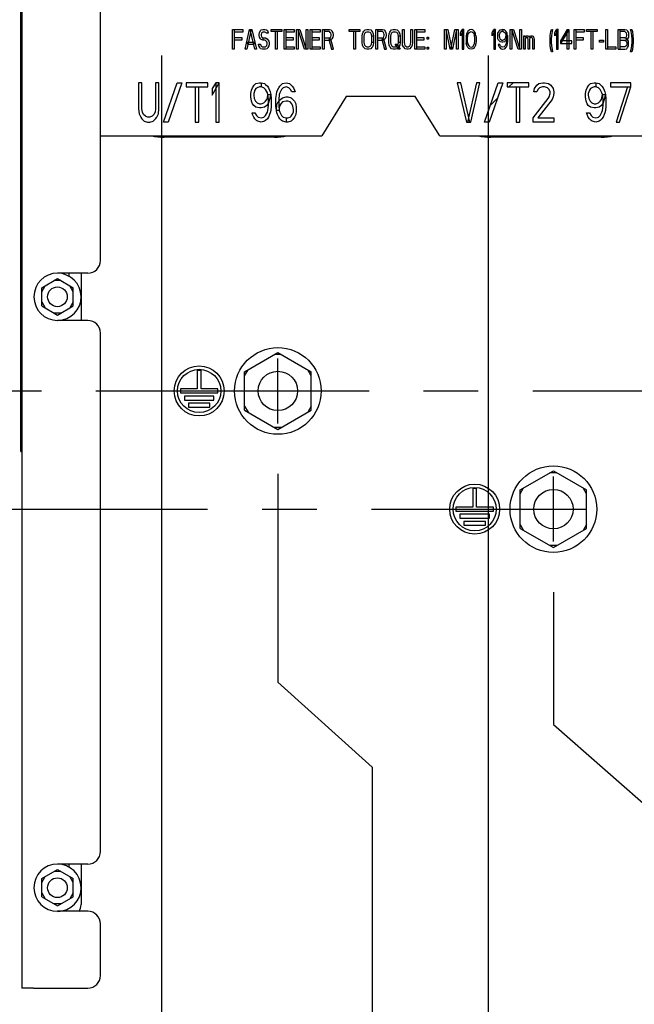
# Paper-space layout 'SUBMITTAL_E1H_1_2' of a CAD drawing. Header units: millimetres. Extents: x 0 to 841, y 0 to 594.
# Tile 20 of 30: x 370 to 409, y 384 to 447. Entities that reach past the tile are written whole.
import ezdxf

# ---------------------------------------------------------------- set-up
doc = ezdxf.new("R2010")
doc.units = ezdxf.units.MM
doc.header["$LTSCALE"] = 46.255
doc.linetypes.add('CENTER', pattern=[0.6, 0.375, -0.075, 0.075, -0.075])
doc.layers.get('0').update_dxf_attribs({"linetype": 'CONTINUOUS'})
for name, color, linetype in [('002___PRT_ALL_AXES', 7, 'CONTINUOUS'), ('DRAFTS', 7, 'CONTINUOUS'), ('ROUNDS', 7, 'CONTINUOUS')]:
    doc.layers.add(name, color=color, linetype=linetype)
doc.styles.get("Standard").update_dxf_attribs({"font": 'txt', "width": 0.725})
doc.dimstyles.new('DIMSTYLE_4', dxfattribs={"dimtxt": 3.5, "dimasz": 4.8, "dimexe": 3.2, "dimexo": 1.6, "dimgap": 0.875, "dimtad": 0, "dimtih": 1, "dimtoh": 1, "dimdec": 1, "dimzin": 0, "dimdsep": 46, "dimtxsty": 'STANDARD', "dimblk": 'CLOSED', "dimblk1": 'CLOSED', "dimblk2": 'CLOSED', "dimcen": 0.09, "dimadec": 0, "dimazin": 0, "dimtp": 0.4, "dimtm": 0.4, "dimtfac": 1, "dimtdec": 1, "dimtofl": 0, "dimtmove": 0, "dimatfit": 3, "dimldrblk": 'CLOSED', "dimfxl": 1, "dimtolj": 1, "dimtzin": 0, "dimarcsym": 0})

# ---------------------------------------------------------------- blocks, each defined once
blk = doc.blocks.new('*D48')
at = {"color": 2, "linetype": 'CONTINUOUS'}
for p, q in [((358.178, 444.288), (358.178, 435.288)), ((358.178, 435.288), (364.141, 431.474)), ((364.141, 431.474), (364.141, 265.634))]:
    blk.add_line(p, q, dxfattribs=at)
at = {"color": 2, "linetype": 'CONTINUOUS', "insert": (362.391, 263.884), "char_height": 3.5, "width": 12.6875, "attachment_point": 3, "rotation": 90, "line_spacing_factor": 0.9}
blk.add_mtext('248\\P[9.8]', dxfattribs=at)
blk = doc.blocks.new('_CLOSED')
at = {"color": 0, "linetype": 'BYBLOCK'}
for p, q in [((0, 0), (-1, 0.167)), ((-1, 0.167), (-1, -0.167)), ((-1, -0.167), (0, 0)), ((-1, 0), (0, 0))]:
    blk.add_line(p, q, dxfattribs=at)
blk = doc.blocks.new('*D49')
at = {"color": 2, "linetype": 'CONTINUOUS'}
blk.add_line((378.928, 444.288), (378.928, 265.634), dxfattribs=at)
at = {"color": 2, "linetype": 'CONTINUOUS', "insert": (377.178, 263.884), "char_height": 3.5, "width": 15.225, "attachment_point": 3, "rotation": 90, "line_spacing_factor": 0.9}
blk.add_mtext('331\\P[13.0]', dxfattribs=at)
blk = doc.blocks.new('*D50')
at = {"color": 2, "linetype": 'CONTINUOUS'}
blk.add_line((399.678, 444.288), (399.678, 265.634), dxfattribs=at)
at = {"color": 2, "linetype": 'CONTINUOUS', "insert": (397.928, 263.884), "char_height": 3.5, "width": 15.225, "attachment_point": 3, "rotation": 90, "line_spacing_factor": 0.9}
blk.add_mtext('414\\P[16.3]', dxfattribs=at)
blk = doc.blocks.new('*D59')
at = {"color": 2, "linetype": 'CONTINUOUS'}
for p, q in [((386.316, 417.725), (386.316, 404.509)), ((386.316, 404.509), (392.312, 399.118)), ((392.312, 399.118), (392.312, 234.371))]:
    blk.add_line(p, q, dxfattribs=at)
at = {"color": 2, "linetype": 'CONTINUOUS', "insert": (390.562, 232.621), "char_height": 3.5, "width": 15.225, "attachment_point": 3, "rotation": 90, "line_spacing_factor": 0.9}
blk.add_mtext('361\\P[14.2]', dxfattribs=at)
blk = doc.blocks.new('*D60')
at = {"color": 2, "linetype": 'CONTINUOUS'}
for p, q in [((403.816, 410.225), (403.816, 401.814)), ((403.816, 401.814), (414.057, 392.852)), ((414.057, 392.852), (414.057, 234.371))]:
    blk.add_line(p, q, dxfattribs=at)
at = {"color": 2, "linetype": 'CONTINUOUS', "insert": (412.307, 232.621), "char_height": 3.5, "width": 15.225, "attachment_point": 3, "rotation": 90, "line_spacing_factor": 0.9}
blk.add_mtext('431\\P[17.0]', dxfattribs=at)

psp = doc.layouts.new('SUBMITTAL_E1H_1_2')

# ---------------------------------------------------------------- linework, layer by layer
at = {"color": 7, "linetype": 'CONTINUOUS'}
for p, q in [((369.978, 419.94), (369.978, 475.788)), ((383.441, 444.675), (383.441, 445.925)), ((383.441, 445.925), (384.088, 445.925)), ((383.549, 445.925), (383.549, 444.675)), ((384.088, 445.766), (383.549, 445.766)), ((384.088, 445.925), (384.088, 445.766)), ((384.232, 444.675), (384.519, 445.925)), ((384.627, 445.925), (384.34, 444.675)), ((384.519, 445.925), (384.663, 445.925)), ((384.843, 444.675), (384.555, 445.925)), ((384.663, 445.925), (384.951, 444.675)), ((385.13, 445.606), (385.148, 445.713)), ((385.13, 445.553), (385.13, 445.606)), ((385.148, 445.447), (385.13, 445.553)), ((385.148, 445.713), (385.202, 445.872)), ((385.202, 445.872), (385.256, 445.899)), ((385.256, 445.899), (385.364, 445.925)), ((385.274, 445.686), (385.256, 445.606)), ((385.256, 445.606), (385.256, 445.553)), ((385.256, 445.553), (385.274, 445.473)), ((385.31, 445.739), (385.274, 445.686)), ((385.364, 445.766), (385.31, 445.739)), ((385.364, 445.925), (385.49, 445.925)), ((385.49, 445.766), (385.364, 445.766)), ((385.49, 445.925), (385.597, 445.899)), ((385.543, 445.739), (385.49, 445.766)), ((385.561, 445.686), (385.543, 445.739)), ((385.705, 445.686), (385.561, 445.686)), ((385.597, 445.899), (385.651, 445.872)), ((385.651, 445.872), (385.705, 445.713)), ((385.705, 445.713), (385.705, 445.686)), ((385.885, 445.793), (385.885, 445.925)), ((385.885, 445.925), (386.568, 445.925)), ((386.568, 445.793), (385.885, 445.793)), ((386.172, 444.675), (386.172, 445.793)), ((386.28, 445.793), (386.28, 444.675)), ((386.568, 445.925), (386.568, 445.793)), ((386.711, 444.675), (386.711, 445.925)), ((386.711, 445.925), (387.358, 445.925)), ((386.819, 445.925), (386.819, 444.675)), ((387.358, 445.766), (386.819, 445.766)), ((387.358, 445.925), (387.358, 445.766)), ((387.502, 444.675), (387.502, 445.925)), ((387.502, 445.925), (387.718, 445.925)), ((387.61, 445.925), (387.61, 444.675)), ((388.005, 444.675), (387.61, 445.925)), ((387.718, 445.925), (388.113, 444.675)), ((388.113, 444.675), (388.113, 445.925)), ((388.113, 445.925), (388.221, 445.925)), ((388.221, 445.925), (388.221, 444.675)), ((388.365, 444.675), (388.365, 445.925)), ((388.365, 445.925), (389.011, 445.925)), ((388.472, 445.925), (388.472, 444.675)), ((389.011, 445.766), (388.472, 445.766)), ((389.011, 445.925), (389.011, 445.766)), ((389.155, 444.675), (389.155, 445.925)), ((389.155, 445.925), (389.586, 445.925)), ((389.263, 445.925), (389.263, 444.675)), ((389.586, 445.793), (389.263, 445.793)), ((389.586, 445.925), (389.694, 445.899)), ((389.64, 445.739), (389.586, 445.793)), ((389.676, 445.686), (389.64, 445.739)), ((389.694, 445.606), (389.676, 445.686)), ((389.676, 445.473), (389.694, 445.553)), ((389.694, 445.899), (389.748, 445.819)), ((389.694, 445.553), (389.694, 445.606)), ((389.748, 445.819), (389.802, 445.713)), ((389.802, 445.713), (389.82, 445.606)), ((389.82, 445.553), (389.802, 445.447)), ((389.82, 445.606), (389.82, 445.553)), ((390.844, 445.793), (390.844, 445.925)), ((390.844, 445.925), (391.527, 445.925)), ((391.527, 445.793), (390.844, 445.793)), ((391.132, 444.675), (391.132, 445.793)), ((391.24, 445.793), (391.24, 444.675)), ((391.527, 445.925), (391.527, 445.793)), ((391.671, 445.5), (391.689, 445.66)), ((391.689, 445.66), (391.743, 445.766)), ((391.743, 445.766), (391.779, 445.819)), ((391.779, 445.819), (391.851, 445.899)), ((391.797, 445.606), (391.779, 445.5)), ((391.833, 445.686), (391.797, 445.606)), ((391.886, 445.739), (391.833, 445.686)), ((391.851, 445.899), (391.958, 445.925)), ((391.958, 445.766), (391.886, 445.739)), ((391.958, 445.925), (392.102, 445.925)), ((392.102, 445.766), (391.958, 445.766)), ((392.102, 445.925), (392.21, 445.899)), ((392.174, 445.739), (392.102, 445.766)), ((392.228, 445.686), (392.174, 445.739)), ((392.21, 445.899), (392.282, 445.819)), ((392.264, 445.606), (392.228, 445.686)), ((392.282, 445.5), (392.264, 445.606)), ((392.282, 445.819), (392.318, 445.766)), ((392.318, 445.766), (392.372, 445.66)), ((392.372, 445.66), (392.39, 445.5)), ((392.533, 444.675), (392.533, 445.925)), ((392.533, 445.925), (392.965, 445.925)), ((392.641, 445.925), (392.641, 444.675)), ((392.965, 445.793), (392.641, 445.793)), ((392.965, 445.925), (393.072, 445.899)), ((393.018, 445.739), (392.965, 445.793)), ((393.054, 445.686), (393.018, 445.739)), ((393.072, 445.606), (393.054, 445.686)), ((393.054, 445.473), (393.072, 445.553)), ((393.072, 445.899), (393.126, 445.819)), ((393.072, 445.553), (393.072, 445.606)), ((393.126, 445.819), (393.18, 445.713)), ((393.18, 445.713), (393.198, 445.606)), ((393.198, 445.553), (393.18, 445.447)), ((393.198, 445.606), (393.198, 445.553)), ((393.36, 445.5), (393.378, 445.66)), ((393.378, 445.66), (393.432, 445.766)), ((393.432, 445.766), (393.468, 445.819)), ((393.468, 445.819), (393.54, 445.899)), ((393.486, 445.606), (393.468, 445.5)), ((393.522, 445.686), (393.486, 445.606)), ((393.576, 445.739), (393.522, 445.686)), ((393.54, 445.899), (393.647, 445.925)), ((393.647, 445.766), (393.576, 445.739)), ((393.647, 445.925), (393.791, 445.925)), ((393.791, 445.766), (393.647, 445.766)), ((393.791, 445.925), (393.899, 445.899)), ((393.863, 445.739), (393.791, 445.766)), ((393.917, 445.686), (393.863, 445.739)), ((393.899, 445.899), (393.971, 445.819)), ((393.953, 445.606), (393.917, 445.686)), ((393.971, 445.5), (393.953, 445.606)), ((393.971, 445.819), (394.007, 445.766)), ((394.007, 445.766), (394.061, 445.66)), ((394.061, 445.66), (394.079, 445.5)), ((394.222, 445.101), (394.222, 445.925)), ((394.222, 445.925), (394.33, 445.925)), ((394.33, 445.925), (394.33, 445.101)), ((394.761, 445.101), (394.761, 445.925)), ((394.761, 445.925), (394.869, 445.925)), ((394.869, 445.925), (394.869, 445.101)), ((395.013, 444.675), (395.013, 445.925)), ((395.013, 445.925), (395.66, 445.925)), ((395.121, 445.925), (395.121, 444.675)), ((395.66, 445.766), (395.121, 445.766)), ((395.66, 445.925), (395.66, 445.766)), ((396.9, 444.675), (396.9, 445.925)), ((396.9, 445.925), (397.115, 445.925)), ((397.008, 445.925), (397.008, 444.675)), ((397.259, 444.675), (397.008, 445.925)), ((397.115, 445.925), (397.367, 444.675)), ((397.295, 444.675), (397.547, 445.925)), ((397.654, 445.925), (397.403, 444.675)), ((397.547, 445.925), (397.762, 445.925)), ((397.654, 444.675), (397.654, 445.925)), ((397.762, 445.925), (397.762, 444.675)), ((398.122, 445.925), (397.906, 445.527)), ((397.906, 445.739), (398.014, 445.925)), ((397.906, 445.527), (397.906, 445.739)), ((398.014, 445.925), (398.014, 444.675)), ((398.122, 445.925), (398.014, 445.925)), ((398.122, 444.675), (398.122, 445.925)), ((398.283, 445.553), (398.265, 445.42)), ((398.301, 445.633), (398.283, 445.553)), ((398.319, 445.686), (398.301, 445.633)), ((398.355, 445.766), (398.319, 445.686)), ((398.391, 445.819), (398.355, 445.766)), ((398.355, 445.394), (398.373, 445.553)), ((398.373, 445.553), (398.391, 445.606)), ((398.445, 445.872), (398.391, 445.819)), ((398.391, 445.606), (398.445, 445.713)), ((398.481, 445.899), (398.445, 445.872)), ((398.445, 445.713), (398.499, 445.766)), ((398.589, 445.925), (398.481, 445.899)), ((398.499, 445.766), (398.589, 445.793)), ((398.697, 445.899), (398.589, 445.925)), ((398.589, 445.793), (398.679, 445.766)), ((398.679, 445.766), (398.733, 445.713)), ((398.733, 445.872), (398.697, 445.899)), ((398.786, 445.819), (398.733, 445.872)), ((398.733, 445.713), (398.786, 445.606)), ((398.822, 445.766), (398.786, 445.819)), ((398.786, 445.606), (398.804, 445.553)), ((398.822, 445.394), (398.804, 445.553)), ((398.804, 445.553), (398.894, 445.553)), ((398.858, 445.686), (398.822, 445.766)), ((398.876, 445.633), (398.858, 445.686)), ((398.894, 445.553), (398.876, 445.633)), ((398.894, 445.553), (398.912, 445.42)), ((400.134, 445.925), (399.918, 445.527)), ((399.918, 445.739), (400.026, 445.925)), ((399.918, 445.527), (399.918, 445.739)), ((400.026, 445.925), (400.026, 444.675)), ((400.134, 445.925), (400.026, 445.925)), ((400.134, 444.675), (400.134, 445.925)), ((400.278, 445.58), (400.296, 445.686)), ((400.278, 445.473), (400.278, 445.58)), ((400.296, 445.686), (400.332, 445.766)), ((400.332, 445.766), (400.386, 445.846)), ((400.404, 445.686), (400.368, 445.58)), ((400.368, 445.58), (400.368, 445.527)), ((400.386, 445.846), (400.44, 445.899)), ((400.44, 445.739), (400.404, 445.686)), ((400.44, 445.899), (400.547, 445.925)), ((400.476, 445.766), (400.44, 445.739)), ((400.547, 445.793), (400.476, 445.766)), ((400.547, 445.925), (400.601, 445.925)), ((400.601, 445.793), (400.547, 445.793)), ((400.601, 445.925), (400.601, 445.793)), ((400.709, 445.899), (400.601, 445.925)), ((400.601, 445.793), (400.691, 445.766)), ((400.691, 445.766), (400.745, 445.713)), ((400.745, 445.872), (400.709, 445.899)), ((400.799, 445.819), (400.745, 445.872)), ((400.745, 445.713), (400.799, 445.606)), ((400.835, 445.766), (400.799, 445.819)), ((400.799, 445.606), (400.817, 445.553)), ((400.799, 445.447), (400.817, 445.553)), ((400.817, 445.553), (400.835, 445.394)), ((400.817, 445.553), (400.907, 445.553)), ((400.871, 445.686), (400.835, 445.766)), ((400.889, 445.633), (400.871, 445.686)), ((400.907, 445.553), (400.871, 445.394)), ((400.907, 445.553), (400.889, 445.633)), ((400.925, 445.42), (400.907, 445.553)), ((401.068, 444.675), (401.068, 445.925)), ((401.068, 445.925), (401.284, 445.925)), ((401.176, 445.925), (401.176, 444.675)), ((401.572, 444.675), (401.176, 445.925)), ((401.284, 445.925), (401.679, 444.675)), ((401.679, 444.675), (401.679, 445.925)), ((401.679, 445.925), (401.787, 445.925)), ((401.787, 445.925), (401.787, 444.675)), ((403.602, 445.314), (403.62, 445.553)), ((403.62, 445.553), (403.656, 445.793)), ((403.656, 445.793), (403.692, 445.925)), ((403.692, 445.553), (403.674, 445.314)), ((403.692, 445.925), (403.764, 445.925)), ((403.728, 445.793), (403.692, 445.553)), ((403.764, 445.925), (403.728, 445.793)), ((404.123, 445.925), (403.908, 445.527)), ((403.908, 445.739), (404.015, 445.925)), ((403.908, 445.527), (403.908, 445.739)), ((404.015, 445.925), (404.015, 444.675)), ((404.123, 445.925), (404.015, 445.925)), ((404.123, 444.675), (404.123, 445.925)), ((404.698, 445.925), (404.267, 445.207)), ((404.321, 445.101), (404.77, 445.846)), ((404.698, 444.675), (404.698, 445.925)), ((404.698, 445.925), (404.806, 445.925)), ((404.77, 445.846), (404.77, 445.925)), ((404.806, 445.925), (404.806, 444.675)), ((405.129, 444.675), (405.129, 445.925)), ((405.129, 445.925), (405.776, 445.925)), ((405.237, 445.925), (405.237, 444.675)), ((405.776, 445.766), (405.237, 445.766)), ((405.776, 445.925), (405.776, 445.766)), ((405.92, 445.793), (405.92, 445.925)), ((405.92, 445.925), (406.603, 445.925)), ((406.603, 445.793), (405.92, 445.793)), ((406.208, 444.675), (406.208, 445.793)), ((406.315, 445.793), (406.315, 444.675)), ((406.603, 445.925), (406.603, 445.793)), ((407.142, 444.675), (407.142, 445.925)), ((407.142, 445.925), (407.25, 445.925)), ((407.25, 445.925), (407.25, 444.675)), ((407.933, 444.675), (407.933, 445.925)), ((407.933, 445.925), (408.364, 445.925)), ((408.04, 445.925), (408.04, 444.675)), ((408.364, 445.793), (408.04, 445.793)), ((408.364, 445.925), (408.472, 445.899)), ((408.418, 445.739), (408.364, 445.793)), ((408.454, 445.686), (408.418, 445.739)), ((408.472, 445.606), (408.454, 445.686)), ((408.454, 445.473), (408.472, 445.553)), ((408.472, 445.899), (408.526, 445.819)), ((408.472, 445.553), (408.472, 445.606)), ((408.526, 445.819), (408.579, 445.713)), ((408.579, 445.713), (408.597, 445.606)), ((408.597, 445.553), (408.579, 445.447)), ((408.597, 445.606), (408.597, 445.553)), ((408.759, 445.793), (408.723, 445.925)), ((408.723, 445.925), (408.795, 445.925)), ((408.795, 445.553), (408.759, 445.793)), ((408.795, 445.925), (408.831, 445.793)), ((408.813, 445.314), (408.795, 445.553)), ((408.831, 445.793), (408.867, 445.553)), ((408.867, 445.553), (408.885, 445.314)), ((383.549, 445.42), (384.016, 445.42)), ((384.016, 445.261), (383.549, 445.261)), ((384.016, 445.42), (384.016, 445.261)), ((384.376, 445.101), (384.376, 444.995)), ((384.807, 445.101), (384.376, 445.101)), ((384.376, 444.995), (384.807, 444.995)), ((384.807, 444.995), (384.807, 445.101)), ((385.112, 444.888), (385.094, 444.995)), ((385.094, 444.995), (385.22, 444.995)), ((385.202, 445.34), (385.148, 445.447)), ((385.256, 445.287), (385.202, 445.34)), ((385.22, 444.995), (385.238, 444.888)), ((385.364, 445.261), (385.256, 445.287)), ((385.274, 445.473), (385.31, 445.42)), ((385.31, 445.42), (385.364, 445.394)), ((385.364, 445.394), (385.364, 445.261)), ((385.364, 445.394), (385.526, 445.394)), ((385.508, 445.261), (385.364, 445.261)), ((385.615, 445.154), (385.508, 445.261)), ((385.526, 445.394), (385.633, 445.34)), ((385.579, 444.862), (385.615, 444.915)), ((385.633, 445.074), (385.615, 445.154)), ((385.615, 444.915), (385.633, 444.995)), ((385.633, 445.34), (385.741, 445.181)), ((385.633, 444.995), (385.633, 445.074)), ((385.741, 445.181), (385.759, 445.074)), ((385.759, 444.995), (385.741, 444.888)), ((385.759, 445.074), (385.759, 444.995)), ((386.819, 445.42), (387.286, 445.42)), ((387.286, 445.261), (386.819, 445.261)), ((387.286, 445.42), (387.286, 445.261)), ((388.472, 445.42), (388.94, 445.42)), ((388.94, 445.261), (388.472, 445.261)), ((388.94, 445.42), (388.94, 445.261)), ((389.263, 445.394), (389.586, 445.394)), ((389.586, 445.234), (389.263, 445.234)), ((389.551, 445.314), (389.712, 444.675)), ((389.676, 445.314), (389.551, 445.314)), ((389.586, 445.394), (389.64, 445.42)), ((389.694, 445.287), (389.586, 445.234)), ((389.64, 445.42), (389.676, 445.473)), ((389.838, 444.675), (389.676, 445.314)), ((389.748, 445.34), (389.694, 445.287)), ((389.802, 445.447), (389.748, 445.34)), ((391.671, 445.101), (391.671, 445.5)), ((391.689, 444.941), (391.671, 445.101)), ((391.743, 444.835), (391.689, 444.941)), ((391.779, 445.5), (391.779, 445.101)), ((391.779, 445.101), (391.797, 444.995)), ((391.797, 444.995), (391.833, 444.915)), ((391.833, 444.915), (391.886, 444.862)), ((392.174, 444.862), (392.228, 444.915)), ((392.228, 444.915), (392.264, 444.995)), ((392.264, 444.995), (392.282, 445.101)), ((392.282, 445.101), (392.282, 445.5)), ((392.39, 445.5), (392.282, 445.5)), ((392.39, 445.101), (392.282, 445.101)), ((392.372, 444.941), (392.318, 444.835)), ((392.39, 445.101), (392.372, 444.941)), ((392.39, 445.5), (392.39, 445.101)), ((392.641, 445.394), (392.965, 445.394)), ((392.965, 445.234), (392.641, 445.234)), ((392.929, 445.314), (393.09, 444.675)), ((393.054, 445.314), (392.929, 445.314)), ((392.965, 445.394), (393.018, 445.42)), ((393.072, 445.287), (392.965, 445.234)), ((393.018, 445.42), (393.054, 445.473)), ((393.216, 444.675), (393.054, 445.314)), ((393.126, 445.34), (393.072, 445.287)), ((393.18, 445.447), (393.126, 445.34)), ((393.36, 445.101), (393.36, 445.5)), ((393.378, 444.941), (393.36, 445.101)), ((393.432, 444.835), (393.378, 444.941)), ((393.468, 445.5), (393.468, 445.101)), ((393.468, 445.101), (393.486, 444.995)), ((393.486, 444.995), (393.522, 444.915)), ((393.522, 444.915), (393.576, 444.862)), ((393.971, 444.675), (393.755, 444.995)), ((393.755, 444.995), (393.863, 444.995)), ((393.863, 444.995), (394.079, 444.675)), ((393.863, 444.862), (393.917, 444.915)), ((393.917, 444.915), (393.953, 444.995)), ((393.953, 444.995), (393.971, 445.101)), ((393.971, 445.101), (393.971, 445.5)), ((394.079, 445.5), (393.971, 445.5)), ((394.079, 445.101), (393.971, 445.101)), ((394.061, 444.941), (394.007, 444.835)), ((394.079, 445.101), (394.061, 444.941)), ((394.079, 445.5), (394.079, 445.101)), ((394.24, 444.941), (394.222, 445.101)), ((394.294, 444.835), (394.24, 444.941)), ((394.33, 445.101), (394.348, 444.995)), ((394.348, 444.995), (394.384, 444.915)), ((394.384, 444.915), (394.438, 444.862)), ((394.654, 444.862), (394.708, 444.915)), ((394.708, 444.915), (394.743, 444.995)), ((394.743, 444.995), (394.761, 445.101)), ((394.851, 444.941), (394.797, 444.835)), ((394.869, 445.101), (394.851, 444.941)), ((395.121, 445.42), (395.588, 445.42)), ((395.588, 445.261), (395.121, 445.261)), ((395.588, 445.42), (395.588, 445.261)), ((395.804, 445.314), (395.804, 445.447)), ((395.804, 445.447), (395.893, 445.447)), ((395.893, 445.314), (395.804, 445.314)), ((395.893, 445.447), (395.893, 445.314)), ((398.265, 445.42), (398.265, 445.181)), ((398.265, 445.181), (398.283, 445.048)), ((398.301, 444.968), (398.283, 445.048)), ((398.283, 445.048), (398.373, 445.048)), ((398.319, 444.915), (398.301, 444.968)), ((398.355, 444.835), (398.319, 444.915)), ((398.355, 445.207), (398.355, 445.394)), ((398.373, 445.048), (398.355, 445.207)), ((398.373, 445.048), (398.391, 444.995)), ((398.391, 444.995), (398.445, 444.888)), ((398.733, 444.888), (398.786, 444.995)), ((398.786, 444.995), (398.804, 445.048)), ((398.804, 445.048), (398.822, 445.207)), ((398.822, 445.207), (398.822, 445.394)), ((398.858, 444.915), (398.822, 444.835)), ((398.876, 444.968), (398.858, 444.915)), ((398.894, 445.048), (398.876, 444.968)), ((398.912, 445.181), (398.894, 445.048)), ((398.912, 445.42), (398.912, 445.181)), ((400.296, 445.34), (400.278, 445.473)), ((400.332, 445.261), (400.296, 445.34)), ((400.314, 444.968), (400.332, 444.915)), ((400.404, 444.968), (400.314, 444.968)), ((400.368, 445.207), (400.332, 445.261)), ((400.332, 444.915), (400.368, 444.835)), ((400.368, 445.527), (400.386, 445.42)), ((400.44, 445.154), (400.368, 445.207)), ((400.386, 445.42), (400.422, 445.34)), ((400.458, 444.888), (400.404, 444.968)), ((400.422, 445.34), (400.476, 445.287)), ((400.547, 445.128), (400.44, 445.154)), ((400.476, 445.287), (400.547, 445.261)), ((400.547, 445.261), (400.601, 445.261)), ((400.601, 445.128), (400.547, 445.128)), ((400.601, 445.261), (400.691, 445.287)), ((400.709, 445.154), (400.601, 445.128)), ((400.691, 445.287), (400.745, 445.34)), ((400.781, 445.207), (400.709, 445.154)), ((400.745, 445.34), (400.781, 445.394)), ((400.799, 444.995), (400.745, 444.888)), ((400.781, 445.394), (400.799, 445.447)), ((400.835, 445.287), (400.781, 445.207)), ((400.817, 445.048), (400.799, 444.995)), ((400.835, 445.207), (400.817, 445.048)), ((400.871, 445.394), (400.835, 445.287)), ((400.835, 445.394), (400.835, 445.207)), ((400.835, 444.835), (400.871, 444.915)), ((400.871, 444.915), (400.889, 444.968)), ((400.889, 444.968), (400.907, 445.048)), ((400.907, 445.048), (400.925, 445.181)), ((400.925, 445.181), (400.925, 445.42)), ((401.931, 444.675), (401.931, 445.527)), ((401.931, 445.527), (402.021, 445.527)), ((402.021, 445.527), (402.021, 445.447)), ((402.021, 445.447), (402.057, 445.5)), ((402.057, 445.394), (402.021, 445.34)), ((402.021, 445.34), (402.021, 444.675)), ((402.057, 445.5), (402.111, 445.527)), ((402.111, 445.42), (402.057, 445.394)), ((402.111, 445.527), (402.183, 445.527)), ((402.147, 445.42), (402.111, 445.42)), ((402.183, 445.394), (402.147, 445.42)), ((402.183, 445.527), (402.236, 445.5)), ((402.201, 445.367), (402.183, 445.394)), ((402.218, 445.314), (402.201, 445.367)), ((402.218, 444.675), (402.218, 445.314)), ((402.236, 445.5), (402.272, 445.447)), ((402.272, 445.447), (402.29, 445.42)), ((402.29, 445.42), (402.308, 445.447)), ((402.308, 445.447), (402.344, 445.5)), ((402.326, 445.367), (402.308, 445.314)), ((402.308, 445.314), (402.308, 444.675)), ((402.344, 445.394), (402.326, 445.367)), ((402.344, 445.5), (402.398, 445.527)), ((402.38, 445.42), (402.344, 445.394)), ((402.434, 445.42), (402.38, 445.42)), ((402.398, 445.527), (402.47, 445.527)), ((402.47, 445.394), (402.434, 445.42)), ((402.47, 445.527), (402.524, 445.5)), ((402.488, 445.367), (402.47, 445.394)), ((402.506, 445.314), (402.488, 445.367)), ((402.506, 444.675), (402.506, 445.314)), ((402.524, 445.5), (402.56, 445.447)), ((402.56, 445.447), (402.578, 445.394)), ((402.578, 445.394), (402.596, 445.314)), ((402.596, 445.314), (402.596, 444.675)), ((403.602, 445.128), (403.602, 445.314)), ((403.62, 444.888), (403.602, 445.128)), ((403.674, 445.314), (403.674, 445.128)), ((403.674, 445.128), (403.692, 444.888)), ((404.267, 445.207), (404.267, 445.048)), ((404.986, 445.207), (404.267, 445.207)), ((404.267, 445.101), (404.321, 445.101)), ((404.267, 445.048), (404.986, 445.048)), ((404.986, 445.048), (404.986, 445.207)), ((405.237, 445.42), (405.704, 445.42)), ((405.704, 445.261), (405.237, 445.261)), ((405.704, 445.42), (405.704, 445.261)), ((406.747, 445.128), (406.747, 445.261)), ((406.747, 445.261), (406.998, 445.261)), ((406.998, 445.128), (406.747, 445.128)), ((406.998, 445.261), (406.998, 445.128)), ((408.364, 445.394), (408.04, 445.394)), ((408.364, 445.234), (408.04, 445.234)), ((408.364, 445.394), (408.418, 445.42)), ((408.472, 445.34), (408.364, 445.394)), ((408.472, 445.287), (408.364, 445.234)), ((408.364, 445.234), (408.418, 445.207)), ((408.418, 445.42), (408.454, 445.473)), ((408.418, 445.207), (408.454, 445.154)), ((408.454, 444.915), (408.418, 444.862)), ((408.454, 445.154), (408.472, 445.074)), ((408.472, 444.995), (408.454, 444.915)), ((408.526, 445.34), (408.472, 445.287)), ((408.526, 445.287), (408.472, 445.34)), ((408.472, 445.074), (408.472, 444.995)), ((408.579, 445.447), (408.526, 445.34)), ((408.579, 445.181), (408.526, 445.287)), ((408.597, 445.074), (408.579, 445.181)), ((408.579, 444.888), (408.597, 444.995)), ((408.597, 444.995), (408.597, 445.074)), ((408.795, 444.888), (408.813, 445.128)), ((408.813, 445.128), (408.813, 445.314)), ((408.885, 445.128), (408.867, 444.888)), ((408.885, 445.314), (408.885, 445.128)), ((383.549, 444.675), (383.441, 444.675)), ((384.34, 444.675), (384.232, 444.675)), ((384.951, 444.675), (384.843, 444.675)), ((385.166, 444.782), (385.112, 444.888)), ((385.22, 444.702), (385.166, 444.782)), ((385.328, 444.675), (385.22, 444.702)), ((385.238, 444.888), (385.274, 444.862)), ((385.274, 444.862), (385.328, 444.835)), ((385.328, 444.835), (385.526, 444.835)), ((385.526, 444.675), (385.328, 444.675)), ((385.526, 444.835), (385.579, 444.862)), ((385.633, 444.702), (385.526, 444.675)), ((385.687, 444.782), (385.633, 444.702)), ((385.741, 444.888), (385.687, 444.782)), ((386.28, 444.675), (386.172, 444.675)), ((387.358, 444.675), (386.711, 444.675)), ((386.819, 444.835), (387.358, 444.835)), ((387.358, 444.835), (387.358, 444.675)), ((387.61, 444.675), (387.502, 444.675)), ((388.221, 444.675), (388.005, 444.675)), ((389.011, 444.675), (388.365, 444.675)), ((388.472, 444.835), (389.011, 444.835)), ((389.011, 444.835), (389.011, 444.675)), ((389.263, 444.675), (389.155, 444.675)), ((389.712, 444.675), (389.838, 444.675)), ((391.24, 444.675), (391.132, 444.675)), ((391.779, 444.782), (391.743, 444.835)), ((391.851, 444.702), (391.779, 444.782)), ((391.958, 444.675), (391.851, 444.702)), ((391.886, 444.862), (391.958, 444.835)), ((391.958, 444.835), (392.102, 444.835)), ((392.102, 444.675), (391.958, 444.675)), ((392.102, 444.835), (392.174, 444.862)), ((392.21, 444.702), (392.102, 444.675)), ((392.282, 444.782), (392.21, 444.702)), ((392.318, 444.835), (392.282, 444.782)), ((392.641, 444.675), (392.533, 444.675)), ((393.09, 444.675), (393.216, 444.675)), ((393.468, 444.782), (393.432, 444.835)), ((393.54, 444.702), (393.468, 444.782)), ((393.647, 444.675), (393.54, 444.702)), ((393.576, 444.862), (393.647, 444.835)), ((393.647, 444.835), (393.791, 444.835)), ((393.791, 444.675), (393.647, 444.675)), ((393.791, 444.835), (393.863, 444.862)), ((393.899, 444.702), (393.791, 444.675)), ((393.971, 444.782), (393.899, 444.702)), ((394.007, 444.835), (393.971, 444.782)), ((394.079, 444.675), (393.971, 444.675)), ((394.33, 444.782), (394.294, 444.835)), ((394.402, 444.702), (394.33, 444.782)), ((394.51, 444.675), (394.402, 444.702)), ((394.438, 444.862), (394.51, 444.835)), ((394.51, 444.835), (394.582, 444.835)), ((394.582, 444.675), (394.51, 444.675)), ((394.582, 444.835), (394.654, 444.862)), ((394.69, 444.702), (394.582, 444.675)), ((394.761, 444.782), (394.69, 444.702)), ((394.797, 444.835), (394.761, 444.782)), ((395.66, 444.675), (395.013, 444.675)), ((395.121, 444.835), (395.66, 444.835)), ((395.66, 444.835), (395.66, 444.675)), ((395.804, 444.675), (395.804, 444.808)), ((395.804, 444.808), (395.893, 444.808)), ((395.893, 444.675), (395.804, 444.675)), ((395.893, 444.808), (395.893, 444.675)), ((397.008, 444.675), (396.9, 444.675)), ((397.403, 444.675), (397.259, 444.675)), ((397.762, 444.675), (397.654, 444.675)), ((398.014, 444.675), (398.122, 444.675)), ((398.391, 444.782), (398.355, 444.835)), ((398.445, 444.729), (398.391, 444.782)), ((398.445, 444.888), (398.499, 444.835)), ((398.481, 444.702), (398.445, 444.729)), ((398.589, 444.675), (398.481, 444.702)), ((398.499, 444.835), (398.589, 444.808)), ((398.589, 444.808), (398.679, 444.835)), ((398.697, 444.702), (398.589, 444.675)), ((398.679, 444.835), (398.733, 444.888)), ((398.733, 444.729), (398.697, 444.702)), ((398.786, 444.782), (398.733, 444.729)), ((398.822, 444.835), (398.786, 444.782)), ((400.026, 444.675), (400.134, 444.675)), ((400.368, 444.835), (400.404, 444.782)), ((400.404, 444.782), (400.458, 444.729)), ((400.511, 444.835), (400.458, 444.888)), ((400.458, 444.729), (400.493, 444.702)), ((400.493, 444.702), (400.601, 444.675)), ((400.601, 444.808), (400.511, 444.835)), ((400.691, 444.835), (400.601, 444.808)), ((400.601, 444.675), (400.709, 444.702)), ((400.745, 444.888), (400.691, 444.835)), ((400.709, 444.702), (400.745, 444.729)), ((400.745, 444.729), (400.799, 444.782)), ((400.799, 444.782), (400.835, 444.835)), ((401.176, 444.675), (401.068, 444.675)), ((401.787, 444.675), (401.572, 444.675)), ((402.021, 444.675), (401.931, 444.675)), ((402.308, 444.675), (402.218, 444.675)), ((402.596, 444.675), (402.506, 444.675)), ((403.656, 444.649), (403.62, 444.888)), ((403.692, 444.516), (403.656, 444.649)), ((403.692, 444.888), (403.728, 444.649)), ((403.764, 444.516), (403.692, 444.516)), ((403.728, 444.649), (403.764, 444.516)), ((404.015, 444.675), (404.123, 444.675)), ((404.806, 444.675), (404.698, 444.675)), ((405.237, 444.675), (405.129, 444.675)), ((406.315, 444.675), (406.208, 444.675)), ((407.789, 444.675), (407.142, 444.675)), ((407.25, 444.835), (407.789, 444.835)), ((407.789, 444.835), (407.789, 444.675)), ((407.933, 444.675), (408.364, 444.675)), ((408.364, 444.835), (408.04, 444.835)), ((408.418, 444.862), (408.364, 444.835)), ((408.364, 444.675), (408.472, 444.702)), ((408.472, 444.702), (408.526, 444.782)), ((408.526, 444.782), (408.579, 444.888)), ((408.723, 444.516), (408.759, 444.649)), ((408.795, 444.516), (408.723, 444.516)), ((408.759, 444.649), (408.795, 444.888)), ((408.831, 444.649), (408.795, 444.516)), ((408.867, 444.888), (408.831, 444.649)), ((377.466, 442.55), (377.466, 440.902)), ((377.682, 442.55), (377.466, 442.55)), ((377.682, 440.902), (377.682, 442.55)), ((378.547, 442.55), (378.547, 440.902)), ((378.763, 442.55), (378.547, 442.55)), ((378.763, 440.902), (378.763, 442.55)), ((379.052, 440.05), (379.916, 442.55)), ((380.205, 442.55), (379.34, 440.05)), ((379.916, 442.55), (380.205, 442.55)), ((380.493, 442.55), (380.493, 442.285)), ((381.862, 442.55), (380.493, 442.55)), ((381.862, 442.285), (381.862, 442.55)), ((382.15, 441.753), (382.583, 442.55)), ((382.367, 442.55), (382.15, 442.178)), ((382.367, 442.55), (382.367, 440.05)), ((382.583, 442.55), (382.367, 442.55)), ((382.583, 440.05), (382.583, 442.55)), ((384.817, 442.391), (384.925, 442.497)), ((384.925, 442.497), (385.141, 442.55)), ((385.141, 442.55), (385.249, 442.55)), ((385.249, 442.55), (385.249, 442.285)), ((385.249, 442.55), (385.465, 442.497)), ((385.465, 442.497), (385.538, 442.444)), ((385.538, 442.444), (385.646, 442.338)), ((386.438, 442.338), (386.546, 442.444)), ((386.546, 442.444), (386.619, 442.497)), ((386.619, 442.497), (386.835, 442.55)), ((386.835, 442.55), (387.051, 442.497)), ((387.051, 442.497), (387.123, 442.444)), ((387.123, 442.444), (387.231, 442.338)), ((397.712, 442.55), (398.288, 440.05)), ((397.928, 442.55), (397.712, 442.55)), ((398.504, 440.05), (397.928, 442.55)), ((398.937, 442.55), (398.36, 440.05)), ((398.576, 440.05), (399.153, 442.55)), ((399.153, 442.55), (398.937, 442.55)), ((399.441, 440.05), (400.306, 442.55)), ((400.594, 442.55), (399.73, 440.05)), ((400.306, 442.55), (400.594, 442.55)), ((400.883, 442.55), (400.883, 442.285)), ((402.252, 442.55), (400.883, 442.55)), ((402.252, 442.285), (402.252, 442.55)), ((402.756, 442.391), (402.9, 442.497)), ((402.9, 442.497), (403.153, 442.55)), ((403.153, 442.55), (403.261, 442.55)), ((403.261, 442.55), (403.513, 442.497)), ((403.513, 442.497), (403.657, 442.391)), ((406.071, 442.391), (406.179, 442.497)), ((406.179, 442.497), (406.396, 442.55)), ((406.396, 442.55), (406.504, 442.55)), ((406.504, 442.55), (406.504, 442.285)), ((406.504, 442.55), (406.72, 442.497)), ((406.72, 442.497), (406.792, 442.444)), ((406.792, 442.444), (406.9, 442.338)), ((407.441, 442.55), (407.441, 442.285)), ((408.738, 442.55), (407.441, 442.55)), ((408.738, 442.285), (408.738, 442.55)), ((380.493, 442.285), (381.862, 442.285)), ((381.069, 442.285), (381.069, 440.05)), ((381.286, 440.05), (381.286, 442.285)), ((382.15, 442.178), (382.15, 441.753)), ((384.601, 441.859), (384.637, 442.072)), ((384.601, 441.646), (384.601, 441.859)), ((384.637, 442.072), (384.709, 442.231)), ((384.709, 442.231), (384.817, 442.391)), ((384.853, 442.072), (384.781, 441.859)), ((384.781, 441.859), (384.781, 441.753)), ((384.925, 442.178), (384.853, 442.072)), ((384.997, 442.231), (384.925, 442.178)), ((385.141, 442.285), (384.997, 442.231)), ((385.249, 442.285), (385.141, 442.285)), ((385.429, 442.231), (385.249, 442.285)), ((385.538, 442.125), (385.429, 442.231)), ((385.646, 441.912), (385.538, 442.125)), ((385.646, 442.338), (385.718, 442.231)), ((385.682, 441.806), (385.646, 441.912)), ((385.646, 441.593), (385.682, 441.806)), ((385.718, 441.487), (385.682, 441.806)), ((385.682, 441.806), (385.862, 441.806)), ((385.718, 442.231), (385.79, 442.072)), ((385.79, 442.072), (385.826, 441.965)), ((385.862, 441.806), (385.79, 441.487)), ((385.826, 441.965), (385.862, 441.806)), ((385.862, 441.806), (385.898, 441.54)), ((386.186, 441.54), (386.222, 441.806)), ((386.222, 441.806), (386.258, 441.965)), ((386.258, 441.965), (386.294, 442.072)), ((386.294, 442.072), (386.366, 442.231)), ((386.366, 442.231), (386.438, 442.338)), ((386.402, 441.806), (386.366, 441.487)), ((386.438, 441.912), (386.402, 441.806)), ((386.546, 442.125), (386.438, 441.912)), ((386.655, 442.231), (386.546, 442.125)), ((386.835, 442.285), (386.655, 442.231)), ((387.015, 442.231), (386.835, 442.285)), ((387.123, 442.125), (387.015, 442.231)), ((387.195, 441.965), (387.123, 442.125)), ((387.411, 441.965), (387.195, 441.965)), ((387.231, 442.338), (387.303, 442.231)), ((387.303, 442.231), (387.375, 442.072)), ((387.375, 442.072), (387.411, 441.965)), ((400.883, 442.285), (402.252, 442.285)), ((401.459, 442.285), (401.459, 440.05)), ((401.675, 440.05), (401.675, 442.285)), ((402.576, 441.965), (402.612, 442.178)), ((402.756, 441.965), (402.576, 441.965)), ((402.612, 442.178), (402.756, 442.391)), ((402.828, 442.125), (402.756, 441.965)), ((402.936, 442.231), (402.828, 442.125)), ((403.117, 442.285), (402.936, 442.231)), ((403.261, 442.285), (403.117, 442.285)), ((403.441, 442.231), (403.261, 442.285)), ((403.549, 442.125), (403.441, 442.231)), ((403.621, 441.965), (403.549, 442.125)), ((403.549, 441.646), (403.621, 441.859)), ((403.621, 441.859), (403.621, 441.965)), ((403.657, 442.391), (403.801, 442.178)), ((403.801, 442.178), (403.837, 441.965)), ((403.837, 441.859), (403.801, 441.646)), ((403.837, 441.965), (403.837, 441.859)), ((405.855, 441.859), (405.891, 442.072)), ((405.855, 441.646), (405.855, 441.859)), ((405.891, 442.072), (405.963, 442.231)), ((405.963, 442.231), (406.071, 442.391)), ((406.107, 442.072), (406.035, 441.859)), ((406.035, 441.859), (406.035, 441.753)), ((406.179, 442.178), (406.107, 442.072)), ((406.251, 442.231), (406.179, 442.178)), ((406.396, 442.285), (406.251, 442.231)), ((406.504, 442.285), (406.396, 442.285)), ((406.684, 442.231), (406.504, 442.285)), ((406.792, 442.125), (406.684, 442.231)), ((406.9, 441.912), (406.792, 442.125)), ((406.9, 442.338), (406.972, 442.231)), ((406.936, 441.806), (406.9, 441.912)), ((406.9, 441.593), (406.936, 441.806)), ((406.972, 441.487), (406.936, 441.806)), ((406.936, 441.806), (407.116, 441.806)), ((406.972, 442.231), (407.044, 442.072)), ((407.044, 442.072), (407.08, 441.965)), ((407.116, 441.806), (407.044, 441.487)), ((407.08, 441.965), (407.116, 441.806)), ((407.116, 441.806), (407.152, 441.54)), ((407.441, 442.285), (408.738, 442.285)), ((408.522, 442.285), (407.801, 440.05)), ((408.017, 440.05), (408.738, 442.285)), ((384.637, 441.38), (384.601, 441.646)), ((384.709, 441.221), (384.637, 441.38)), ((384.781, 441.114), (384.709, 441.221)), ((384.781, 441.753), (384.817, 441.54)), ((384.817, 441.54), (384.889, 441.38)), ((384.889, 441.38), (384.997, 441.274)), ((384.997, 441.274), (385.141, 441.221)), ((385.141, 441.221), (385.249, 441.221)), ((385.249, 441.221), (385.429, 441.274)), ((385.429, 441.274), (385.538, 441.38)), ((385.538, 441.38), (385.61, 441.487)), ((385.61, 441.487), (385.646, 441.593)), ((385.718, 441.274), (385.61, 441.114)), ((385.79, 441.487), (385.718, 441.274)), ((385.718, 441.114), (385.718, 441.487)), ((385.898, 441.54), (385.898, 441.061)), ((386.186, 441.061), (386.186, 441.54)), ((386.222, 440.795), (386.258, 441.168)), ((386.258, 441.168), (386.33, 441.327)), ((386.33, 441.327), (386.474, 441.487)), ((386.366, 441.487), (386.366, 441.114)), ((386.51, 441.221), (386.438, 441.114)), ((386.474, 441.487), (386.619, 441.593)), ((386.619, 441.327), (386.51, 441.221)), ((386.619, 441.593), (386.835, 441.646)), ((386.835, 441.38), (386.619, 441.327)), ((386.835, 441.646), (386.943, 441.646)), ((386.943, 441.38), (386.835, 441.38)), ((386.943, 441.646), (387.159, 441.593)), ((387.087, 441.327), (386.943, 441.38)), ((387.195, 441.221), (387.087, 441.327)), ((387.159, 441.593), (387.375, 441.38)), ((387.267, 441.061), (387.195, 441.221)), ((387.375, 441.38), (387.447, 441.221)), ((387.447, 441.221), (387.483, 440.955)), ((390.662, 441.675), (389.1, 439.175)), ((395.037, 441.675), (390.662, 441.675)), ((396.6, 439.175), (395.037, 441.675)), ((402.54, 440.316), (403.477, 441.54)), ((403.729, 441.487), (402.828, 440.316)), ((403.477, 441.54), (403.549, 441.646)), ((403.801, 441.646), (403.729, 441.487)), ((405.891, 441.38), (405.855, 441.646)), ((405.963, 441.221), (405.891, 441.38)), ((406.035, 441.114), (405.963, 441.221)), ((406.035, 441.753), (406.071, 441.54)), ((406.071, 441.54), (406.143, 441.38)), ((406.143, 441.38), (406.251, 441.274)), ((406.251, 441.274), (406.396, 441.221)), ((406.396, 441.221), (406.504, 441.221)), ((406.504, 441.221), (406.684, 441.274)), ((406.684, 441.274), (406.792, 441.38)), ((406.792, 441.38), (406.864, 441.487)), ((406.864, 441.487), (406.9, 441.593)), ((406.972, 441.274), (406.864, 441.114)), ((407.044, 441.487), (406.972, 441.274)), ((406.972, 441.114), (406.972, 441.487)), ((407.152, 441.54), (407.152, 441.061)), ((377.466, 440.902), (377.502, 440.582)), ((377.502, 440.582), (377.61, 440.37)), ((377.718, 440.689), (377.682, 440.902)), ((377.79, 440.529), (377.718, 440.689)), ((378.511, 440.689), (378.439, 440.529)), ((378.547, 440.902), (378.511, 440.689)), ((378.619, 440.37), (378.727, 440.582)), ((378.727, 440.582), (378.763, 440.902)), ((384.709, 440.529), (384.673, 440.636)), ((384.673, 440.636), (384.853, 440.636)), ((384.925, 441.008), (384.781, 441.114)), ((384.853, 440.636), (384.961, 440.476)), ((385.141, 440.955), (384.925, 441.008)), ((385.249, 440.955), (385.141, 440.955)), ((385.465, 441.008), (385.249, 440.955)), ((385.61, 441.114), (385.465, 441.008)), ((385.538, 440.476), (385.646, 440.689)), ((385.646, 440.689), (385.682, 440.795)), ((385.682, 440.795), (385.718, 441.114)), ((385.826, 440.636), (385.79, 440.529)), ((385.862, 440.795), (385.826, 440.636)), ((385.898, 441.061), (385.862, 440.795)), ((386.222, 440.795), (386.186, 441.061)), ((386.258, 440.636), (386.222, 440.795)), ((386.402, 440.795), (386.222, 440.795)), ((386.294, 440.529), (386.258, 440.636)), ((386.366, 441.114), (386.402, 440.795)), ((386.438, 441.114), (386.402, 440.955)), ((386.402, 440.955), (386.402, 440.795)), ((386.402, 440.795), (386.438, 440.689)), ((386.438, 440.689), (386.546, 440.476)), ((387.231, 440.529), (387.303, 440.689)), ((387.303, 440.848), (387.267, 441.061)), ((387.303, 440.689), (387.303, 440.848)), ((387.483, 440.742), (387.447, 440.529)), ((387.483, 440.955), (387.483, 440.742)), ((405.963, 440.529), (405.927, 440.636)), ((405.927, 440.636), (406.107, 440.636)), ((406.179, 441.008), (406.035, 441.114)), ((406.107, 440.636), (406.215, 440.476)), ((406.396, 440.955), (406.179, 441.008)), ((406.504, 440.955), (406.396, 440.955)), ((406.72, 441.008), (406.504, 440.955)), ((406.864, 441.114), (406.72, 441.008)), ((406.792, 440.476), (406.9, 440.689)), ((406.9, 440.689), (406.936, 440.795)), ((406.936, 440.795), (406.972, 441.114)), ((407.08, 440.636), (407.044, 440.529)), ((407.116, 440.795), (407.08, 440.636)), ((407.152, 441.061), (407.116, 440.795)), ((377.61, 440.37), (377.682, 440.263)), ((377.682, 440.263), (377.826, 440.104)), ((377.899, 440.423), (377.79, 440.529)), ((377.826, 440.104), (378.043, 440.05)), ((378.043, 440.37), (377.899, 440.423)), ((378.187, 440.37), (378.043, 440.37)), ((378.043, 440.05), (378.187, 440.05)), ((378.331, 440.423), (378.187, 440.37)), ((378.187, 440.05), (378.403, 440.104)), ((378.439, 440.529), (378.331, 440.423)), ((378.403, 440.104), (378.547, 440.263)), ((378.547, 440.263), (378.619, 440.37)), ((379.34, 440.05), (379.052, 440.05)), ((381.069, 440.05), (381.286, 440.05)), ((382.367, 440.05), (382.583, 440.05)), ((384.781, 440.37), (384.709, 440.529)), ((384.853, 440.263), (384.781, 440.37)), ((384.961, 440.157), (384.853, 440.263)), ((384.961, 440.476), (385.069, 440.37)), ((385.033, 440.104), (384.961, 440.157)), ((385.249, 440.05), (385.033, 440.104)), ((385.069, 440.37), (385.249, 440.316)), ((385.249, 440.316), (385.429, 440.37)), ((385.465, 440.104), (385.249, 440.05)), ((385.429, 440.37), (385.538, 440.476)), ((385.538, 440.157), (385.465, 440.104)), ((385.646, 440.263), (385.538, 440.157)), ((385.718, 440.37), (385.646, 440.263)), ((385.79, 440.529), (385.718, 440.37)), ((386.366, 440.37), (386.294, 440.529)), ((386.438, 440.263), (386.366, 440.37)), ((386.546, 440.157), (386.438, 440.263)), ((386.546, 440.476), (386.655, 440.37)), ((386.619, 440.104), (386.546, 440.157)), ((386.835, 440.05), (386.619, 440.104)), ((386.655, 440.37), (386.835, 440.316)), ((386.835, 440.316), (386.835, 440.05)), ((386.835, 440.316), (386.943, 440.316)), ((386.943, 440.05), (386.835, 440.05)), ((386.943, 440.316), (387.087, 440.37)), ((387.159, 440.104), (386.943, 440.05)), ((387.087, 440.37), (387.159, 440.423)), ((387.159, 440.423), (387.231, 440.529)), ((387.267, 440.21), (387.159, 440.104)), ((387.375, 440.37), (387.267, 440.21)), ((387.447, 440.529), (387.375, 440.37)), ((398.288, 440.05), (398.576, 440.05)), ((399.73, 440.05), (399.441, 440.05)), ((401.459, 440.05), (401.675, 440.05)), ((402.54, 440.05), (402.54, 440.316)), ((403.837, 440.05), (402.54, 440.05)), ((402.828, 440.316), (403.837, 440.316)), ((403.837, 440.316), (403.837, 440.05)), ((406.035, 440.37), (405.963, 440.529)), ((406.107, 440.263), (406.035, 440.37)), ((406.215, 440.157), (406.107, 440.263)), ((406.215, 440.476), (406.324, 440.37)), ((406.288, 440.104), (406.215, 440.157)), ((406.504, 440.05), (406.288, 440.104)), ((406.324, 440.37), (406.504, 440.316)), ((406.504, 440.316), (406.684, 440.37)), ((406.72, 440.104), (406.504, 440.05)), ((406.684, 440.37), (406.792, 440.476)), ((406.792, 440.157), (406.72, 440.104)), ((406.9, 440.263), (406.792, 440.157)), ((406.972, 440.37), (406.9, 440.263)), ((407.044, 440.529), (406.972, 440.37)), ((407.801, 440.05), (408.017, 440.05)), ((375.041, 439.175), (389.1, 439.175)), ((396.6, 439.175), (409.85, 439.175)), ((371.316, 429.54), (372.316, 430.118)), ((372.532, 429.993), (372.099, 429.993)), ((372.316, 430.118), (373.316, 429.54)), ((373.041, 430.465), (373.041, 430.274)), ((371.316, 429.29), (371.532, 429.665)), ((371.316, 428.386), (371.316, 429.54)), ((373.316, 429.29), (373.099, 429.665)), ((373.316, 428.386), (373.316, 429.54)), ((371.316, 428.636), (371.532, 428.261)), ((371.316, 428.386), (372.316, 427.808)), ((372.316, 427.808), (373.316, 428.386)), ((373.316, 428.636), (373.099, 428.261)), ((372.532, 427.933), (372.099, 427.933)), ((384.203, 424.208), (386.316, 425.427)), ((386.532, 425.302), (386.099, 425.302)), ((386.316, 425.427), (388.428, 424.208)), ((381.191, 424.288), (381.191, 423.113)), ((381.441, 424.288), (381.191, 424.288)), ((381.441, 423.113), (381.441, 424.288)), ((384.203, 423.958), (384.42, 424.333)), ((388.428, 423.958), (388.212, 424.333)), ((384.203, 421.768), (384.203, 424.208)), ((388.428, 421.768), (388.428, 424.208)), ((380.128, 423.113), (380.128, 422.863)), ((381.191, 423.113), (380.128, 423.113)), ((382.503, 423.113), (381.441, 423.113)), ((382.503, 422.863), (382.503, 423.113)), ((380.128, 422.863), (382.503, 422.863)), ((380.378, 422.663), (380.378, 422.413)), ((382.253, 422.663), (380.378, 422.663)), ((380.378, 422.413), (382.253, 422.413)), ((382.253, 422.413), (382.253, 422.663)), ((380.628, 422.213), (380.628, 421.963)), ((382.003, 422.213), (380.628, 422.213)), ((380.628, 421.963), (382.003, 421.963)), ((382.003, 421.963), (382.003, 422.213)), ((384.203, 422.018), (384.42, 421.643)), ((388.428, 422.018), (388.212, 421.643)), ((384.203, 421.768), (386.316, 420.549)), ((386.316, 420.549), (388.428, 421.768)), ((386.532, 420.674), (386.099, 420.674)), ((401.703, 416.708), (403.816, 417.927)), ((404.032, 417.802), (403.599, 417.802)), ((403.816, 417.927), (405.928, 416.708)), ((401.703, 416.458), (401.92, 416.833)), ((405.928, 416.458), (405.712, 416.833)), ((398.691, 416.788), (398.691, 415.613)), ((398.941, 416.788), (398.691, 416.788)), ((398.941, 415.613), (398.941, 416.788)), ((401.703, 414.268), (401.703, 416.708)), ((405.928, 414.268), (405.928, 416.708)), ((397.628, 415.613), (397.628, 415.363)), ((398.691, 415.613), (397.628, 415.613)), ((400.003, 415.613), (398.941, 415.613)), ((400.003, 415.363), (400.003, 415.613)), ((397.628, 415.363), (400.003, 415.363)), ((397.878, 415.163), (397.878, 414.913)), ((399.753, 415.163), (397.878, 415.163)), ((399.753, 414.913), (399.753, 415.163)), ((397.878, 414.913), (399.753, 414.913)), ((398.128, 414.713), (398.128, 414.463)), ((399.503, 414.713), (398.128, 414.713)), ((398.128, 414.463), (399.503, 414.463)), ((399.503, 414.463), (399.503, 414.713)), ((401.703, 414.518), (401.92, 414.143)), ((405.928, 414.518), (405.712, 414.143)), ((401.703, 414.268), (403.816, 413.049)), ((403.816, 413.049), (405.928, 414.268)), ((404.032, 413.174), (403.599, 413.174)), ((371.316, 392.04), (372.316, 392.618)), ((372.532, 392.493), (372.099, 392.493)), ((372.316, 392.618), (373.316, 392.04)), ((373.041, 392.965), (373.041, 392.774)), ((371.316, 391.79), (371.532, 392.165)), ((371.316, 390.886), (371.316, 392.04)), ((373.316, 391.79), (373.099, 392.165)), ((373.316, 390.886), (373.316, 392.04)), ((371.316, 391.136), (371.532, 390.761)), ((371.316, 390.886), (372.316, 390.308)), ((372.316, 390.308), (373.316, 390.886)), ((373.316, 391.136), (373.099, 390.761)), ((372.532, 390.433), (372.099, 390.433))]:
    psp.add_line(p, q, dxfattribs=at)
at = {"color": 3, "linetype": 'CONTINUOUS'}
for p in [(370.041, 474.44), (370.791, 385.09)]:
    psp.add_line(p, (370.041, 385.09), dxfattribs=at)
at = {"color": 2, "linetype": 'CONTINUOUS'}
for p, q in [((400.987, 442.285), (401.253, 442.55)), ((399.805, 441.102), (400.246, 441.543))]:
    psp.add_line(p, q, dxfattribs=at)
at = {"color": 7, "linetype": 'CONTINUOUS'}
for centre, radius in [((386.316, 422.988), 2.75), ((381.316, 422.988), 1.587), ((381.316, 422.988), 1.375), ((403.816, 415.488), 2.75), ((398.816, 415.488), 1.587), ((398.816, 415.488), 1.375)]:
    psp.add_circle(centre, radius, dxfattribs=at)
at = {"color": 3, "linetype": 'CONTINUOUS'}
for centre in [(372.316, 428.965), (372.316, 391.465)]:
    psp.add_arc(centre, 1.5, 90, 270, dxfattribs=at)
at = {"color": 7, "linetype": 'CONTINUOUS'}
for centre in [(372.316, 428.963), (372.316, 391.463)]:
    psp.add_arc(centre, 1.5, 270.94767, 90, dxfattribs=at)
at = {"layer": '002___PRT_ALL_AXES', "color": 7, "linetype": 'CENTER'}
for p, q in [((386.316, 420.925), (386.316, 425.05)), ((319.253, 422.988), (423.378, 422.988)), ((403.816, 413.425), (403.816, 417.55)), ((336.753, 415.488), (405.878, 415.488))]:
    psp.add_line(p, q, dxfattribs=at)
at = {"layer": '002___PRT_ALL_AXES', "color": 7, "linetype": 'CONTINUOUS'}
for centre, radius in [((372.316, 428.963), 0.625), ((386.316, 422.988), 1.25), ((403.816, 415.488), 1.25), ((372.316, 391.463), 0.625)]:
    psp.add_circle(centre, radius, dxfattribs=at)
at = {"layer": 'DRAFTS', "color": 7, "linetype": 'CONTINUOUS'}
for p, q in [((386.091, 439.096), (379.091, 439.096)), ((406.841, 439.096), (399.841, 439.096))]:
    psp.add_line(p, q, dxfattribs=at)
for centre, start, end in [((379.091, 443.275), 258.91619, 270), ((386.091, 443.275), 270, 281.08381), ((399.841, 443.275), 258.91619, 270), ((406.841, 443.275), 270, 281.08381)]:
    psp.add_arc(centre, 4.179, start, end, dxfattribs=at)
at = {"layer": 'ROUNDS', "color": 3, "linetype": 'CONTINUOUS'}
for p, q in [((375.041, 431.265), (375.041, 463.038)), ((374.241, 430.465), (372.316, 430.465)), ((374.241, 427.465), (372.316, 427.465)), ((375.041, 393.765), (375.041, 426.665)), ((374.241, 392.965), (372.316, 392.965)), ((374.241, 389.965), (372.316, 389.965)), ((375.041, 385.89), (375.041, 389.165)), ((370.791, 385.09), (374.241, 385.09))]:
    psp.add_line(p, q, dxfattribs=at)
at = {"layer": 'ROUNDS', "color": 7, "linetype": 'CONTINUOUS'}
for p, q in [((373.816, 430.465), (373.816, 427.465)), ((369.978, 419.14), (369.978, 419.94)), ((369.978, 419.14), (370.041, 419.14)), ((373.816, 392.965), (373.816, 390.39))]:
    psp.add_line(p, q, dxfattribs=at)
at = {"layer": 'ROUNDS', "color": 3, "linetype": 'CONTINUOUS'}
for centre, start, end in [((374.241, 431.265), 270, 0), ((374.241, 426.665), 0, 90), ((374.241, 393.765), 270, 0), ((374.241, 389.165), 0, 90), ((374.241, 385.89), 270, 0)]:
    psp.add_arc(centre, 0.8, start, end, dxfattribs=at)
at = {"layer": 'ROUNDS', "color": 7, "linetype": 'CONTINUOUS'}
psp.add_arc((373.016, 390.39), 0.8, 327.62188, 0, dxfattribs=at)

# ---------------------------------------------------------------- dimensions: what is measured, and where the dimension line sits
at = {"color": 2, "linetype": 'CONTINUOUS'}
for feature_location, offset, dtype, origin, text, picture, middle in [((358.178, 444.288), (5.962, -178.654), 0, (358.178, 445.888), '248\\P[9.8]', '*D48', (366.766, 257.54)), ((378.928, 444.288), (0, -178.654), 1, (378.928, 445.888), '331\\P[13.0]', '*D49', (381.553, 256.271)), ((399.678, 444.288), (0, -178.654), 1, (399.678, 445.888), '414\\P[16.3]', '*D50', (402.303, 256.271)), ((386.316, 417.725), (5.996, -183.355), 0, (386.316, 419.325), '361\\P[14.2]', '*D59', (394.937, 225.008)), ((403.816, 410.225), (10.241, -175.855), 0, (403.816, 411.825), '431\\P[17.0]', '*D60', (416.682, 225.008))]:
    dim = psp.add_ordinate_dim(feature_location=feature_location, offset=offset, dtype=dtype, origin=origin, text=text, dimstyle='DIMSTYLE_4', dxfattribs=at)
    dim.commit()
    dim.dimension.update_dxf_attribs({"geometry": picture, "text_midpoint": middle})

doc.saveas('drawing.dxf')
